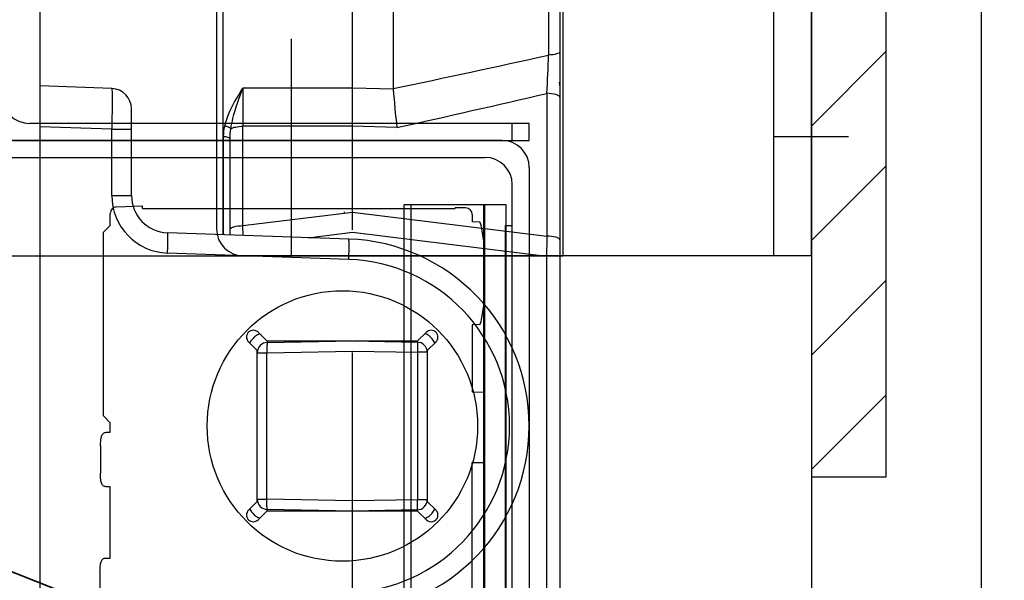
# Model space of a CAD drawing. Header units: millimetres. Extents: x 0 to 6300, y 0 to 4455.
# Tile 14 of 23: x 2926 to 3216, y 1857 to 2022. Entities that reach past the tile are written whole.
import ezdxf

# ---------------------------------------------------------------- set-up
doc = ezdxf.new("R2010")
doc.units = ezdxf.units.MM
doc.header["$LTSCALE"] = 6
doc.header["$PDSIZE"] = -3
doc.linetypes.add('ACAD_ISO02W100', pattern=[15, 12, -3])
doc.linetypes.add('ACAD_ISO10W100', pattern=[18, 12, -3, 0, -3])
for name, color, linetype in [('CarSlings', 252, 'Continuous'), ('CONT_70', 4, 'Continuous'), ('DASH_25', 1, 'ACAD_ISO02W100'), ('DIM_35', 7, 'Continuous'), ('Electrification', 181, 'Continuous'), ('Fixings', 25, 'Continuous'), ('HATCH_35', 2, 'Continuous'), ('Machinery', 94, 'Continuous'), ('ShaftEq', 1, 'Continuous')]:
    doc.layers.add(name, color=color, linetype=linetype)
doc.layers.add('Centerline', color=1, linetype='ACAD_ISO10W100', lineweight=25)
doc.layers.add('Ropesusp', color=5, linetype='Continuous', lineweight=35)
doc.styles.add('Arial', font='arial.ttf')
doc.dimstyles.new('KONE_mm', dxfattribs={"dimscale": 15, "dimtxt": 2, "dimasz": 2, "dimexe": 1, "dimexo": 0, "dimgap": 1, "dimtad": 1, "dimdec": 0, "dimrnd": 0.01, "dimzin": 0, "dimdsep": 46, "dimtxsty": 'Arial', "dimsah": 1, "dimcen": 0, "dimclrd": 256, "dimclre": 256, "dimclrt": 256, "dimadec": 1, "dimazin": 2, "dimtfac": 1, "dimtdec": 0, "dimtmove": 0, "dimatfit": 3, "dimfxl": 1, "dimtolj": 1, "dimtzin": 0, "dimarcsym": 0})

# ---------------------------------------------------------------- blocks, each defined once
blk = doc.blocks.new('*U395')
at = {"layer": 'Ropesusp'}
blk.add_line((705.5, 35.32), (463.5, 35.3), dxfattribs=at)
blk = doc.blocks.new('*U416')
at = {"layer": 'Centerline'}
for p, q in [((10.87, 85), (-11, 85)), ((-153, 52), (-153, -120)), ((-243, 0), (-73, 0)), ((-144, 0), (5.53, 0)), ((10.87, -85), (-11, -85))]:
    blk.add_line(p, q, dxfattribs=at)
at = {"layer": 'Fixings'}
for p, q in [((-11, -120), (-11, 109.96)), ((-10.25, 110), (0, 110)), ((0, -120), (0, 110)), ((-17.27, 105.82), (-46.32, 52.44)), ((-243, 74), (-243, 2)), ((-239, 74), (-243, 74)), ((-239, 74), (-239, 2)), ((-239, 52), (-104, 52)), ((-104, 52), (-81.5, 52)), ((-81.5, 52), (-73, 52)), ((-73, -120), (-73, 52)), ((-167, 42), (-63.89, 42)), ((-175, 34), (-175, -112)), ((-243, -2), (-243, 2)), ((-239, -2), (-239, 2)), ((-243, 0), (-239, 0)), ((-243, -2), (-243, -120)), ((-239, -2), (-239, -120)), ((-239, -120), (-243, -120)), ((-239, -120), (-234, -120)), ((-234, -120), (-73, -120)), ((-11, -120), (-167, -120)), ((0, -120), (-11, -120))]:
    blk.add_line(p, q, dxfattribs=at)
for centre, radius, start, end in [((-10.25, 102), 8, 95.4128, 151.4486), ((-10.25, 102), 8, 90, 95.4128), ((-63.89, 62), 20, 270, 331.4486), ((-167, 34), 8, 90, 180), ((-139, 43), 5, 180, 191.6279), ((-167, -112), 8, 180, 270)]:
    blk.add_arc(centre, radius, start, end, dxfattribs=at)
blk = doc.blocks.new('*U420')
at = {"layer": 'DASH_25', "lineweight": 50, "ltscale": 18}
blk.add_line((146.73, -505), (146.73, -105), dxfattribs=at)
at = {"layer": 'Electrification'}
for p, q in [((160, -81), (13, -81)), ((155, -86), (155, -81)), ((160, -86), (160, -81)), ((152, -86), (0, -86)), ((8, -86), (160, -86)), ((0, -91), (147, -91)), ((123.23, -505), (123.23, -105)), ((153.23, -105), (123.23, -105)), ((125.23, -505), (125.23, -105)), ((153.23, -505), (153.23, -105)), ((153, -411), (153, -111)), ((153, -111), (155, -111))]:
    blk.add_line(p, q, dxfattribs=at)
blk.add_lwpolyline([(160, -94), (160, -540), (155, -540), (155, -99)], dxfattribs=at)
for centre, start, end in [((13, -73), 180, 270), ((152, -94), 0, 90), ((147, -99), 0, 90)]:
    blk.add_arc(centre, 8, start, end, dxfattribs=at)
blk = doc.blocks.new('*U422')
at = {"layer": 'Electrification', "linetype": 'Continuous'}
for p, q in [((-110, 193.96), (-110, 197.48)), ((-108.07, 199.48), (-100.5, 199.75)), ((-100.5, 198.96), (-100.5, 199.75)), ((-100.5, 198.96), (-8.5, 198.96)), ((-8.5, 198.96), (-8.5, 199.16)), ((-5.5, 199.16), (-8.5, 199.16)), ((-3.5, 197.16), (-3.5, 195.03)), ((-1.36, 194.95), (-3.5, 195.03)), ((-110, 193.96), (-112, 191.96)), ((-112, 137.96), (-112, 191.96)), ((-0.1, 189.49), (-0.76, 193.47)), ((0, 189.09), (0, 170.72)), ((-0.76, 166.34), (-0.1, 170.32)), ((-1.36, 164.86), (-3.5, 164.78)), ((-3.5, 164.78), (-3.5, 145.04)), ((-3.5, 145.04), (-0.29, 144.99)), ((0, 144.69), (0, 124.26)), ((-112, 137.96), (-110, 135.96)), ((-110, 133.14), (-110, 135.96)), ((-111.1, 133.14), (-110, 133.14)), ((-112.83, 129.15), (-112.87, 121.15)), ((-3.5, 50.16), (-3.5, 124.26)), ((-3.5, 124.26), (0, 124.26)), ((-110, 117.14), (-111.17, 117.14)), ((-110, 96.14), (-110, 117.14)), ((-111.27, 96.14), (-110, 96.14)), ((-113, 92.15), (-113.03, 84.15))]:
    blk.add_line(p, q, dxfattribs=at)
for centre, radius, start, end in [((-108, 197.48), 2, 92, 180), ((-81.68, 197.14), 40.62, 0.8225, 1.1774), ((-5.5, 197.16), 2, 0, 90), ((-0.3, 144.69), 0.3, 359.9963, 89)]:
    blk.add_arc(centre, radius, start, end, dxfattribs=at)
for centre, major_axis, start_param, end_param in [((-1.36, 189.95), (0, 5), -0.790928, -0.006034), ((0.14, 190.9), (0, 2), 2.350665, 2.707026), ((0.14, 168.91), (0, 2), 0.434567, 0.790928), ((-1.36, 169.86), (0, 5), -3.135558, -2.350665)]:
    blk.add_ellipse(centre, major_axis=major_axis, ratio=0.168311, start_param=start_param, end_param=end_param, dxfattribs=at)
for points, knots in [([(-112.83, 129.15), (-112.83, 129.67), (-112.81, 130.44), (-112.68, 131.4), (-112.53, 132.01), (-112.31, 132.51), (-111.99, 132.89), (-111.57, 133.11), (-111.26, 133.14), (-111.1, 133.14)], [0, 0, 0, 0, 0.323948, 0.470635, 0.600831, 0.712857, 0.809984, 0.902112, 1, 1, 1, 1]), ([(-111.17, 117.14), (-111.33, 117.15), (-111.64, 117.18), (-112.22, 117.49), (-112.56, 118.15), (-112.74, 118.9), (-112.85, 119.87), (-112.87, 120.63), (-112.87, 121.15)], [0, 0, 0, 0, 0.098083, 0.190418, 0.397906, 0.528376, 0.675372, 1, 1, 1, 1]), ([(-113, 92.15), (-112.99, 92.68), (-112.97, 93.44), (-112.85, 94.4), (-112.7, 95.01), (-112.48, 95.51), (-112.16, 95.89), (-111.73, 96.11), (-111.42, 96.15), (-111.27, 96.14)], [0, 0, 0, 0, 0.323948, 0.470635, 0.600831, 0.712857, 0.809984, 0.902112, 1, 1, 1, 1])]:
    blk.add_open_spline(points, degree=3, knots=knots, dxfattribs=at)
blk = doc.blocks.new('*U428')
at = {"layer": 'Centerline'}
blk.add_line((108, -436.58), (108, 391.92), dxfattribs=at)
at = {"layer": 'Machinery'}
for p, q in [((16, 272.5), (16, -272.5)), ((169, 274.75), (169, -309.12)), ((165.7, 188.97), (165.7, -60.93)), ((69.89, -47.58), (69.89, -113.74)), ((120, -47.47), (120, -70.81)), ((37.21, -70.74), (16, -70)), ((108, -70.63), (75.79, -70.62)), ((120, -70.97), (108, -70.62)), ((165.21, -72.17), (165.21, -114.13)), ((43, -102.18), (43, -76.74)), ((37.21, -82.73), (16, -81.99)), ((37.21, -102.18), (37.21, -82.73)), ((37.21, -82.73), (43, -82.73)), ((108, -81.83), (75.79, -81.85)), ((75.79, -111.07), (75.79, -81.85)), ((121.07, -82.25), (108, -81.83)), ((70.1, -113.75), (70.1, -84.95)), ((72, -113.81), (72, -85.6)), ((37.21, -102.18), (43, -102.18)), ((75.79, -111.07), (108, -107.12)), ((108, -107.12), (165.21, -114.13)), ((72, -113.81), (72, -112.23)), ((75.86, -113.95), (75.79, -111.07)), ((106.92, -115.03), (53.62, -113.17)), ((94.96, -114.62), (108, -113.02)), ((108, -113.02), (165.07, -120.02)), ((106.92, -121.03), (53.62, -119.17)), ((165.07, -120.02), (165.07, -284.99)), ((169, -120.02), (165.07, -120.02)), ((80.25, -142.42), (82.83, -145)), ((127.17, -145), (129.75, -142.42)), ((80, -147.83), (77.42, -145.25)), ((82.83, -145), (107.86, -145)), ((82.95, -145.44), (108, -145)), ((108, -145), (127.05, -145.33)), ((108.14, -145), (127.17, -145)), ((132.58, -145.25), (130, -147.83)), ((80, -148.36), (80, -147.83)), ((80, -191.56), (80, -148.44)), ((80, -148.44), (82.84, -148.44)), ((82.84, -148.44), (108, -148)), ((82.84, -191.56), (82.84, -148.44)), ((108, -148), (127.15, -148.33)), ((127.15, -148.33), (127.15, -191.67)), ((130, -148.33), (127.15, -148.33)), ((130, -147.83), (130, -192.17)), ((77.42, -194.75), (80, -192.17)), ((80, -191.56), (82.84, -191.56)), ((80, -192.17), (80, -191.64)), ((108, -192), (82.84, -191.56)), ((127.15, -191.67), (108, -192)), ((130, -191.67), (127.15, -191.67)), ((130, -192.17), (132.58, -194.75)), ((82.83, -195), (80.25, -197.58)), ((107.86, -195), (82.83, -195)), ((108, -195), (82.95, -194.56)), ((127.05, -194.67), (108, -195)), ((127.17, -195), (108.14, -195)), ((129.75, -197.58), (127.17, -195))]:
    blk.add_line(p, q, dxfattribs=at)
blk.add_lwpolyline([(120, -70.97), (120, -70.95), (120, -70.93), (120, -70.91), (120, -70.89), (120, -70.87), (120, -70.85), (120, -70.83), (120, -70.81)], dxfattribs=at)
for centre, radius, start, end in [((-974.7, 5112.22), 5297.36, 281.92614, 282.43185), ((-750.47, -26.26), 916.82, 357.12943, 357.8329), ((166, -69.85), 3, 0, 18.8913), ((37, -76.74), 6, 0.0002, 88), ((1860.63, -76.23), 1784.85, 179.8197, 180.1803), ((359.28, -54.04), 239.87, 184.0471, 186.7543), ((-888.12, 4440.64), 4634.11, 282.57833, 283.13807), ((54.21, -102.18), 17, 180, 268), ((54, -102.18), 11, 180, 268.004), ((105, -170), 55, 271.9996, 88.0003), ((105.21, -170), 49, 272, 88), ((78.84, -143.84), 2, 45, 225), ((131.16, -143.84), 2, 315, 135), ((83.06, -148.44), 6.01, 138.5143, 151.7246), ((83.07, -148.46), 6.03, 126.6621, 138.489), ((83.06, -148.45), 6.02, 112.7247, 126.6044), ((126.94, -148.35), 6.02, 53.3989, 66.4729), ((126.92, -148.35), 6.03, 41.5271, 53.3448), ((126.93, -148.34), 6.01, 27.4971, 41.4957), ((83, -148.44), 3, 90.9916, 180), ((127, -148.33), 3, 359.9969, 89.0083), ((83, -191.56), 3, 180, 269), ((127, -191.67), 3, 271, 0), ((78.84, -196.16), 2, 135, 315), ((83.06, -191.55), 6.01, 208.2835, 221.5234), ((83.07, -191.54), 6.03, 221.5472, 233.3725), ((83.06, -191.55), 6.02, 233.4335, 247.2801), ((126.94, -191.66), 6.01, 293.527, 306.6077), ((131.16, -196.16), 2, 225, 45), ((126.92, -191.65), 6.03, 306.6621, 318.489), ((126.93, -191.66), 6.01, 318.5197, 332.5007)]:
    blk.add_arc(centre, radius, start, end, dxfattribs=at)
blk.add_ellipse((105.05, -170), major_axis=(39.77, 0), ratio=0.999999, dxfattribs=at)
for points, knots in [([(169, -59.98), (169, -60.12), (168.66, -60.43), (167.57, -60.77), (166.5, -60.9), (165.7, -60.93)], [0, 0, 0, 0, 0.114871, 0.326468, 1, 1, 1, 1]), ([(37.21, -70.74), (37.23, -70.74), (37.23, -70.86), (37.26, -71), (37.26, -71.3), (37.28, -71.69), (37.28, -72.19), (37.29, -73.06), (37.3, -74.36), (37.29, -76.16), (37.27, -78.2), (37.25, -80.42), (37.22, -81.95), (37.21, -82.73)], [0, 0, 0, 0, 0.005136, 0.019639, 0.043543, 0.076627, 0.118594, 0.169032, 0.293338, 0.444783, 0.617556, 0.805027, 1, 1, 1, 1]), ([(72.22, -82.63), (72.37, -81.59), (73.26, -77.49), (74.68, -73.54), (75.79, -70.62)], [0, 0, 0, 0, 0.252229, 1, 1, 1, 1]), ([(108, -81.83), (108, -80.91), (108.01, -77.17), (108, -73.44), (108, -70.63)], [0, 0, 0, 0, 0.246819, 1, 1, 1, 1]), ([(169, -73.34), (169, -73.16), (168.62, -72.76), (167.34, -72.33), (166.11, -72.19), (165.21, -72.17)], [0, 0, 0, 0, 0.125276, 0.341873, 1, 1, 1, 1]), ([(72.22, -82.63), (72.06, -82.41), (71.44, -82.09), (70.82, -81.89), (70.43, -81.81)], [0, 0, 0, 0, 0.40539, 1, 1, 1, 1]), ([(72.22, -82.63), (72.59, -82.31), (73.85, -81.98), (75.05, -81.86), (75.79, -81.85)], [0, 0, 0, 0, 0.401463, 1, 1, 1, 1]), ([(72, -85.6), (72, -85.36), (71.15, -85), (70.56, -84.96), (70.1, -84.95)], [0, 0, 0, 0, 0.342702, 1, 1, 1, 1]), ([(72, -112.23), (72, -112.06), (72.38, -111.66), (73.65, -111.22), (74.88, -111.08), (75.79, -111.07)], [0, 0, 0, 0, 0.125276, 0.341873, 1, 1, 1, 1]), ([(53.62, -119.17), (53.64, -118.4), (53.67, -117.29), (53.7, -115.88), (53.7, -114.98), (53.7, -114.25), (53.69, -113.75), (53.67, -113.45), (53.66, -113.3), (53.64, -113.23), (53.63, -113.17), (53.62, -113.17)], [0, 0, 0, 0, 0.381941, 0.554425, 0.705674, 0.829837, 0.9222, 0.955342, 0.979351, 0.994102, 1, 1, 1, 1]), ([(106.92, -121.03), (106.95, -120.27), (106.98, -119.16), (107, -117.74), (107.01, -116.85), (107, -116.11), (106.99, -115.61), (106.97, -115.31), (106.96, -115.16), (106.95, -115.09), (106.93, -115.03), (106.92, -115.03)], [0, 0, 0, 0, 0.381941, 0.554425, 0.705674, 0.829837, 0.9222, 0.955342, 0.979351, 0.994102, 1, 1, 1, 1]), ([(169, -115.3), (169, -115.12), (168.62, -114.72), (167.34, -114.29), (166.11, -114.15), (165.21, -114.13)], [0, 0, 0, 0, 0.125276, 0.341873, 1, 1, 1, 1]), ([(82.95, -145.44), (82.87, -145.44), (82.92, -145.9), (82.81, -146.37), (82.84, -147.37), (82.83, -148.05), (82.84, -148.44)], [0, 0, 0, 0, 0.078379, 0.29497, 0.618526, 1, 1, 1, 1]), ([(82.96, -145.04), (82.96, -145.13), (82.92, -145.22), (82.98, -145.44), (82.95, -145.44)], [0, 0, 0, 0, 0.742347, 1, 1, 1, 1]), ([(127.03, -145.01), (127.03, -145.09), (127.06, -145.16), (127.02, -145.33), (127.05, -145.33)], [0, 0, 0, 0, 0.742698, 1, 1, 1, 1]), ([(127.05, -145.33), (127.13, -145.33), (127.07, -145.79), (127.18, -146.27), (127.15, -147.26), (127.16, -147.95), (127.15, -148.33)], [0, 0, 0, 0, 0.078379, 0.29497, 0.618526, 1, 1, 1, 1]), ([(82.95, -194.56), (82.87, -194.56), (82.92, -194.1), (82.81, -193.63), (82.84, -192.63), (82.83, -191.95), (82.84, -191.56)], [0, 0, 0, 0, 0.078379, 0.29497, 0.618526, 1, 1, 1, 1]), ([(127.05, -194.67), (127.13, -194.67), (127.07, -194.21), (127.18, -193.73), (127.15, -192.74), (127.16, -192.05), (127.15, -191.67)], [0, 0, 0, 0, 0.078379, 0.29497, 0.618526, 1, 1, 1, 1]), ([(82.96, -194.96), (82.96, -194.87), (82.92, -194.78), (82.98, -194.56), (82.95, -194.56)], [0, 0, 0, 0, 0.742347, 1, 1, 1, 1]), ([(127.03, -194.99), (127.03, -194.91), (127.06, -194.84), (127.02, -194.67), (127.05, -194.67)], [0, 0, 0, 0, 0.742698, 1, 1, 1, 1])]:
    blk.add_open_spline(points, degree=3, knots=knots, dxfattribs=at)
for points in [[(70.43, -81.81), (71.3, -77.77), (73.57, -74.11), (75.79, -70.62)], [(70.1, -84.95), (70.1, -83.9), (70.21, -82.84), (70.43, -81.81)], [(72, -85.6), (72, -84.61), (72.07, -83.61), (72.22, -82.63)], [(165.21, -114.13), (165.16, -116.09), (165.11, -118.06), (165.07, -120.02)]]:
    blk.add_open_spline(points, degree=3, dxfattribs=at)
blk = doc.blocks.new('T-0008158422_Machinery_0')
at = {"layer": 'Machinery'}
blk.add_blockref('*U428', (0, 0), dxfattribs=at)
blk = doc.blocks.new('SH_Walls0')
at = {"layer": 'HATCH_35'}
h = blk.add_hatch(dxfattribs=at)
h.set_pattern_fill('ANSI31', color=256, scale=7.5)
h.set_pattern_definition([(45, (0, -865), (-16.83798, 16.83798), [])])
h.paths.add_polyline_path([(-710, -200), (-732, -200), (-732, 200), (-710, 200)])
h.paths.add_polyline_path([(890, -185), (912, -185), (912, 815), (890, 815)])
at = {"layer": 'CONT_70'}
blk.add_lwpolyline([(520, 1115), (520, 1065), (890, 1065), (890, 1065), (890, 1065), (890, -865), (520, -865), (520, -915), (890, -915), (940, -915), (940, 1115), (520, 1115)], dxfattribs=at)
blk.add_lwpolyline([(890, -185), (912, -185), (912, 815), (890, 815)], close=True, dxfattribs=at)
blk = doc.blocks.new('*D659')
at = {"layer": 'Defpoints', "color": 0, "transparency": 16777216}
for p in [(3208.75, 2072.45), (3158.75, 1207.45), (3433.75, 1207.45)]:
    blk.add_point(p, dxfattribs=at)
at = {"layer": 'DIM_35', "lineweight": -2, "transparency": 16777216}
for p, q in [((3208.75, 2072.45), (3448.75, 2072.45)), ((3433.75, 2042.45), (3433.75, 1237.45)), ((3158.75, 1207.45), (3448.75, 1207.45))]:
    blk.add_line(p, q, dxfattribs=at)
at = {"layer": 'DIM_35', "transparency": 16777216}
for points in [[(3428.75, 2042.45), (3438.75, 2042.45), (3433.75, 2072.45)], [(3428.75, 1237.45), (3438.75, 1237.45), (3433.75, 1207.45)]]:
    blk.add_solid(points, dxfattribs=at)
at = {"layer": 'DIM_35', "transparency": 16777216, "insert": (3403.43, 1639.95), "char_height": 30, "attachment_point": 5, "rotation": 90, "style": 'Arial', "bg_fill": 3, "box_fill_scale": 1.1, "bg_fill_color": 256, "bg_fill_true_color": 13158600, "bg_fill_transparency": 0}
blk.add_mtext('\\A1;865', dxfattribs=at)
blk = doc.blocks.new('_DotSmall')
at = {"color": 0, "linetype": 'ByBlock', "const_width": 0.5}
blk.add_lwpolyline([(-0.0625, 0, 1), (0.0625, 0, 1)], format="xyb", close=True, dxfattribs=at)
blk = doc.blocks.new('*D661')
at = {"layer": 'Defpoints', "color": 0, "transparency": 16777216}
for p in [(3208.75, 2072.45), (2818.75, 1472.45), (3358.75, 1472.45)]:
    blk.add_point(p, dxfattribs=at)
at = {"layer": 'DIM_35', "lineweight": -2, "transparency": 16777216}
for p, q in [((3208.75, 2072.45), (3373.75, 2072.45)), ((3358.75, 2042.45), (3358.75, 1502.45)), ((2818.75, 1472.45), (3373.75, 1472.45))]:
    blk.add_line(p, q, dxfattribs=at)
at = {"layer": 'DIM_35', "transparency": 16777216}
for points in [[(3353.75, 2042.45), (3363.75, 2042.45), (3358.75, 2072.45)], [(3353.75, 1502.45), (3363.75, 1502.45), (3358.75, 1472.45)]]:
    blk.add_solid(points, dxfattribs=at)
at = {"layer": 'DIM_35', "transparency": 16777216, "insert": (3328.43, 1772.45), "char_height": 30, "attachment_point": 5, "rotation": 90, "style": 'Arial', "bg_fill": 3, "box_fill_scale": 1.1, "bg_fill_color": 256, "bg_fill_true_color": 13158600, "bg_fill_transparency": 0}
blk.add_mtext('\\A1;600', dxfattribs=at)

msp = doc.modelspace()

# ---------------------------------------------------------------- block references
for name, p in [('SH_Walls0', (2268.75, 2072.45)), ('T-0008158422_Machinery_0', (2915.75, 2072.45)), ('*U420', (2915.75, 2072.45)), ('*U422', (3062.48, 1767.45))]:
    msp.add_blockref(name, p)
at = {"layer": 'CarSlings', "rotation": 338.5157643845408}
msp.add_blockref('*U395', (2286.25, 2072.45), dxfattribs=at)
at = {"layer": 'ShaftEq'}
msp.add_blockref('*U416', (3158.75, 2072.45), dxfattribs=at)

# ---------------------------------------------------------------- next in the draw order: dimensions: what is measured, and where the dimension line sits
at = {"layer": 'DIM_35'}
dim = msp.add_linear_dim(base=(3433.75, 1207.45), p1=(3208.75, 2072.45), p2=(3158.75, 1207.45), angle=90, dimstyle='KONE_mm', override={"dimldrblk": 'DotSmall', "dimtfill": 1}, dxfattribs=at)
dim.commit()
dim.dimension.update_dxf_attribs({"geometry": '*D659', "text_midpoint": (3403.43, 1639.95)})

# ---------------------------------------------------------------- next in the draw order: dimensions: what is measured, and where the dimension line sits
dim = msp.add_linear_dim(base=(3358.75, 1472.45), p1=(3208.75, 2072.45), p2=(2818.75, 1472.45), angle=90, dimstyle='KONE_mm', override={"dimldrblk": 'DotSmall', "dimtfill": 1}, dxfattribs=at)
dim.commit()
dim.dimension.update_dxf_attribs({"geometry": '*D661', "text_midpoint": (3328.43, 1772.45)})

doc.saveas('drawing.dxf')
